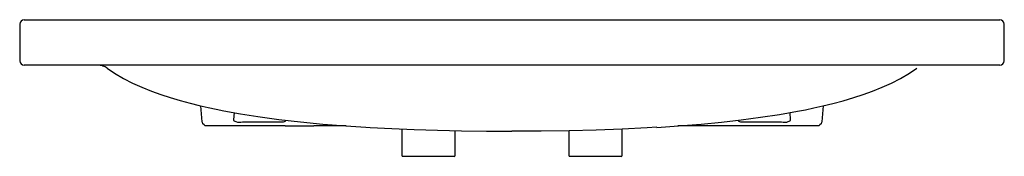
# Model space of a CAD drawing. Header units: millimetres. Extents: x 103.18 to 104.48, y 143.05 to 143.23.
import ezdxf

# ---------------------------------------------------------------- set-up
doc = ezdxf.new("R2010")
doc.units = ezdxf.units.MM
doc.layers.add('SANINDUSA', color=3, linetype='Continuous')

msp = doc.modelspace()

# ---------------------------------------------------------------- linework, layer by layer
at = {"layer": 'SANINDUSA'}
for p, q in [((103.1806, 143.2221), (103.1806, 143.1741)), ((103.1866, 143.2281), (103.2204, 143.2281)), ((103.2204, 143.2281), (103.3844, 143.2281)), ((103.3844, 143.2281), (104.2739, 143.2281)), ((104.2739, 143.2281), (104.4379, 143.2281)), ((104.4379, 143.2281), (104.4717, 143.2281)), ((104.4777, 143.1741), (104.4777, 143.2221)), ((103.2204, 143.1681), (103.1866, 143.1681)), ((103.3844, 143.1681), (103.2204, 143.1681)), ((104.2739, 143.1681), (103.3844, 143.1681)), ((104.4379, 143.1681), (104.2739, 143.1681)), ((104.4717, 143.1681), (104.4379, 143.1681)), ((103.4211, 143.0936), (103.4192, 143.1147)), ((104.2391, 143.1146), (104.2371, 143.0936)), ((103.4629, 143.1057), (103.4622, 143.0961)), ((104.1961, 143.0961), (104.1954, 143.1057)), ((103.463, 143.0881), (103.4271, 143.0881)), ((103.4769, 143.0881), (103.463, 143.0881)), ((103.4769, 143.0934), (103.5164, 143.0934)), ((103.5164, 143.0881), (103.4769, 143.0881)), ((103.5304, 143.0881), (103.5164, 143.0881)), ((103.5304, 143.0881), (103.5679, 143.0881)), ((103.5313, 143.0952), (103.5312, 143.0957)), ((103.5818, 143.0881), (103.5679, 143.0881)), ((103.6107, 143.0881), (103.5818, 143.0881)), ((104.0764, 143.0881), (104.0476, 143.0881)), ((104.0904, 143.0881), (104.0764, 143.0881)), ((104.1279, 143.0881), (104.0904, 143.0881)), ((104.127, 143.0957), (104.127, 143.0952)), ((104.1418, 143.0881), (104.1279, 143.0881)), ((104.1418, 143.0934), (104.1814, 143.0934)), ((104.1814, 143.0881), (104.1418, 143.0881)), ((104.1953, 143.0881), (104.1814, 143.0881)), ((104.2312, 143.0881), (104.1953, 143.0881)), ((103.6841, 143.084), (103.6841, 143.0491)), ((103.7541, 143.0491), (103.7541, 143.0812)), ((103.9041, 143.0812), (103.9041, 143.0491)), ((103.9741, 143.0491), (103.9741, 143.084)), ((103.7191, 143.0481), (103.6851, 143.0481)), ((103.7531, 143.0481), (103.7191, 143.0481)), ((103.9391, 143.0481), (103.9051, 143.0481)), ((103.9731, 143.0481), (103.9391, 143.0481))]:
    msp.add_line(p, q, dxfattribs=at)
at = {"layer": 'SANINDUSA', "flags": 128}
for points in [[(103.2959, 143.1643), (103.2946, 143.1652), (103.2932, 143.1659), (103.2917, 143.1666), (103.2903, 143.1671), (103.2887, 143.1676), (103.2872, 143.1679), (103.2856, 143.1681), (103.2841, 143.1681)], [(103.2959, 143.1643), (103.3055, 143.1577), (103.3172, 143.1508), (103.3293, 143.1447), (103.3416, 143.1391), (103.3541, 143.1341), (103.3666, 143.1296), (103.3789, 143.1255), (103.3921, 143.1216), (103.405, 143.1181), (103.4172, 143.1151), (103.4288, 143.1124), (103.4395, 143.1102), (103.4494, 143.1082), (103.4714, 143.1042), (103.4942, 143.1006), (103.522, 143.0968), (103.5507, 143.0935), (103.5799, 143.0906), (103.6101, 143.0882), (103.6366, 143.0864)], [(104.0201, 143.0863), (104.0487, 143.0882), (104.0784, 143.0906), (104.105, 143.0932), (104.1311, 143.0961), (104.1566, 143.0995), (104.1814, 143.1033), (104.2054, 143.1075), (104.2156, 143.1095), (104.2267, 143.1118), (104.2388, 143.1146), (104.2517, 143.1177), (104.2653, 143.1214), (104.2794, 143.1255), (104.2917, 143.1296), (104.3042, 143.1341), (104.3167, 143.1391), (104.329, 143.1447), (104.3411, 143.1508), (104.3528, 143.1577), (104.3624, 143.1643)], [(103.4271, 143.0881), (103.4251, 143.0885), (103.4234, 143.0894), (103.422, 143.0909), (103.4213, 143.0928), (103.4211, 143.0935), (103.4211, 143.0936)], [(103.4622, 143.0961), (103.4624, 143.0955), (103.4629, 143.0949), (103.4639, 143.0943), (103.4652, 143.0939), (103.4673, 143.0933)], [(103.4673, 143.0933), (103.4694, 143.0933), (103.4718, 143.0933), (103.4743, 143.0934), (103.4769, 143.0934)], [(103.5164, 143.0934), (103.5191, 143.0934), (103.5216, 143.0934), (103.524, 143.0934), (103.5262, 143.0934)], [(103.5262, 143.0934), (103.528, 143.0937), (103.5294, 143.094), (103.5304, 143.0943), (103.5311, 143.0947), (103.5313, 143.0952)], [(104.127, 143.0952), (104.1272, 143.0948), (104.1278, 143.0944), (104.1289, 143.094), (104.1303, 143.0937), (104.1321, 143.0934)], [(104.1321, 143.0934), (104.1343, 143.0934), (104.1366, 143.0934), (104.1392, 143.0934), (104.1418, 143.0934)], [(104.1814, 143.0934), (104.184, 143.0934), (104.1865, 143.0933), (104.1888, 143.0933), (104.191, 143.0933)], [(104.191, 143.0933), (104.1928, 143.0938), (104.1942, 143.0943), (104.1953, 143.0948), (104.1959, 143.0955), (104.1961, 143.0961)], [(104.2371, 143.0936), (104.2371, 143.0935), (104.237, 143.0928), (104.2363, 143.0909), (104.2349, 143.0894), (104.2332, 143.0885), (104.2312, 143.0881)], [(103.6366, 143.0864), (103.6421, 143.0861), (103.6707, 143.0846), (103.7004, 143.0833), (103.731, 143.0824), (103.7627, 143.0817), (103.7954, 143.0813), (103.8291, 143.0811)], [(104.0201, 143.0864), (104.0072, 143.0856), (103.9742, 143.084), (103.9399, 143.0827), (103.9043, 143.0818), (103.8674, 143.0813), (103.8291, 143.0811)]]:
    msp.add_lwpolyline(points, dxfattribs=at)
at = {"layer": 'SANINDUSA'}
for centre, radius, start, end in [((103.1866, 143.2221), 0.006, 90, 180), ((104.4717, 143.2221), 0.006, 0, 90), ((103.1866, 143.1741), 0.006, 180, 270), ((104.4717, 143.1741), 0.006, 270, 0), ((103.6851, 143.0491), 0.001, 180, 270), ((103.7531, 143.0491), 0.001, 270, 0), ((103.9051, 143.0491), 0.001, 180, 270), ((103.9731, 143.0491), 0.001, 270, 0)]:
    msp.add_arc(centre, radius, start, end, dxfattribs=at)

doc.saveas('drawing.dxf')
